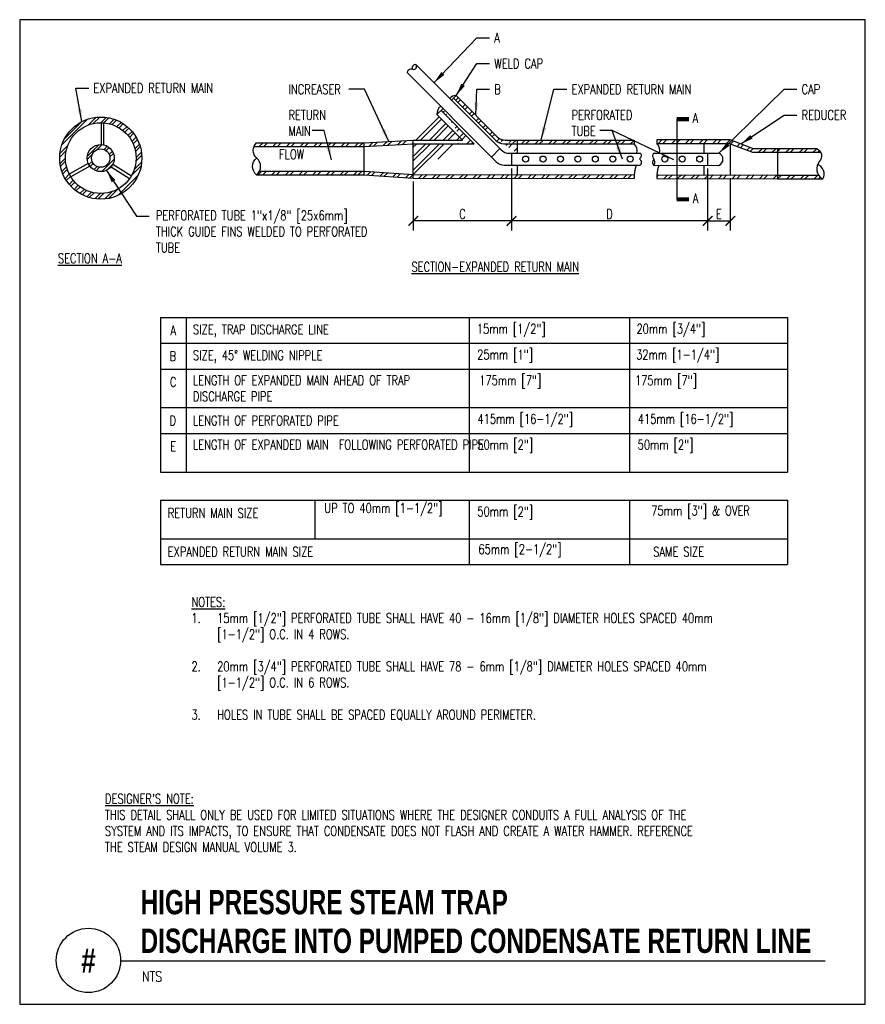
# Model space of a CAD drawing. Header units: inches. Extents: x -0.42 to 7.8, y -0.2 to 9.36.
import ezdxf
from ezdxf.enums import TextEntityAlignment as Align

# ---------------------------------------------------------------- set-up
doc = ezdxf.new("R2010")
doc.units = ezdxf.units.IN
doc.header["$MEASUREMENT"] = 0
doc.header["$PDSIZE"] = -1
doc.layers.get('Defpoints').update_dxf_attribs({"color": 2})
doc.layers.add('G-ANNO-NPLT', color=7, linetype='Continuous', plot=False)
for name, color, linetype in [('M-DETL-DIMS', 2, 'Continuous'), ('M-DETL-HEVY', 5, 'Continuous'), ('M-DETL-MEDM', 4, 'Continuous'), ('M-DETL-PATT', 8, 'Continuous'), ('M-DETL-TEXT', 2, 'Continuous')]:
    doc.layers.add(name, color=color, linetype=linetype)
doc.styles.add('BOLD', font='bold.shx', dxfattribs={"width": 0.9})
doc.styles.add('Romans', font='romans.shx', dxfattribs={"width": 0.75})
doc.dimstyles.new('VA-Dims', dxfattribs={"dimtxt": 0.09375, "dimasz": 0.09375, "dimexe": 0.09375, "dimexo": 0.03125, "dimgap": 0.02, "dimtad": 1, "dimdec": 5, "dimzin": 0, "dimdsep": 46, "dimlunit": 4, "dimtxsty": 'Romans', "dimblk": 'ARCHTICK', "dimcen": 0.09375, "dimclrd": 256, "dimclre": 256, "dimclrt": 256, "dimadec": 0, "dimazin": 0, "dimtfac": 1, "dimtdec": 5, "dimtofl": 0, "dimtmove": 0, "dimatfit": 3, "dimfxl": 1, "dimfrac": 2, "dimtolj": 1, "dimtzin": 0, "dimlwd": -1, "dimlwe": -1, "dimarcsym": 0})
doc.dimstyles.new('VA-Lead', dxfattribs={"dimtxt": 0.09375, "dimasz": 0.125, "dimexe": 0.125, "dimexo": 0.03125, "dimgap": 0.02, "dimtad": 1, "dimdec": 5, "dimzin": 0, "dimdsep": 46, "dimlunit": 4, "dimtxsty": 'Romans', "dimcen": 0.125, "dimclrd": 256, "dimclre": 256, "dimclrt": 256, "dimadec": 0, "dimazin": 0, "dimtfac": 1, "dimtdec": 5, "dimtofl": 0, "dimtmove": 0, "dimatfit": 3, "dimfxl": 1, "dimfrac": 2, "dimtolj": 1, "dimtzin": 0, "dimlwd": -1, "dimlwe": -1, "dimarcsym": 0})
pattern_1 = [(45, (0.80809, 1.46192), (-0.0662913, 0.0662913), []), (45, (0.85228, 1.46192), (-0.0662913, 0.0662913), [])]

# ---------------------------------------------------------------- blocks, each defined once
blk = doc.blocks.new('_ArchTick')
at = {"color": 0, "linetype": 'ByBlock', "const_width": 0.15}
blk.add_lwpolyline([(-0.5, -0.5), (0.5, 0.5)], dxfattribs=at)
blk = doc.blocks.new('*D2')
at = {"layer": 'Defpoints', "color": 0, "transparency": 16777216}
for p in [(6.2648, 7.9498), (6.4848, 7.8566), (6.4848, 7.4102)]:
    blk.add_point(p, dxfattribs=at)
at = {"layer": 'M-DETL-DIMS', "transparency": 16777216}
for p, q in [((6.2648, 7.9186), (6.2648, 7.3165)), ((6.4848, 7.8253), (6.4848, 7.3165)), ((6.2648, 7.4102), (6.4848, 7.4102))]:
    blk.add_line(p, q, dxfattribs=at)
at = {"layer": 'M-DETL-DIMS', "transparency": 16777216, "xscale": 0.09375, "yscale": 0.09375, "zscale": 0.09375, "rotation": 180}
blk.add_blockref('_ArchTick', (6.2648, 7.4102), dxfattribs=at)
at = {"layer": 'M-DETL-DIMS', "transparency": 16777216, "xscale": 0.09375, "yscale": 0.09375, "zscale": 0.09375}
blk.add_blockref('_ArchTick', (6.4848, 7.4102), dxfattribs=at)
at = {"layer": 'M-DETL-DIMS', "transparency": 16777216, "insert": (6.3748, 7.4771), "char_height": 0.09375, "attachment_point": 5, "style": 'Romans'}
blk.add_mtext('\\A1;E', dxfattribs=at)
blk = doc.blocks.new('*D3')
at = {"layer": 'Defpoints', "color": 0, "transparency": 16777216}
for p in [(4.3596, 7.9516), (6.2648, 7.9498), (4.3596, 7.4102)]:
    blk.add_point(p, dxfattribs=at)
at = {"layer": 'M-DETL-DIMS', "transparency": 16777216}
for p, q in [((4.3596, 7.9203), (4.3596, 7.3165)), ((6.2648, 7.9186), (6.2648, 7.3165)), ((6.2648, 7.4102), (4.3596, 7.4102))]:
    blk.add_line(p, q, dxfattribs=at)
at = {"layer": 'M-DETL-DIMS', "transparency": 16777216, "xscale": 0.09375, "yscale": 0.09375, "zscale": 0.09375, "rotation": 180}
blk.add_blockref('_ArchTick', (4.3596, 7.4102), dxfattribs=at)
at = {"layer": 'M-DETL-DIMS', "transparency": 16777216, "xscale": 0.09375, "yscale": 0.09375, "zscale": 0.09375}
blk.add_blockref('_ArchTick', (6.2648, 7.4102), dxfattribs=at)
at = {"layer": 'M-DETL-DIMS', "transparency": 16777216, "insert": (5.3122, 7.4771), "char_height": 0.09375, "attachment_point": 5, "style": 'Romans'}
blk.add_mtext('\\A1;D', dxfattribs=at)
blk = doc.blocks.new('*D4')
at = {"layer": 'Defpoints', "color": 0, "transparency": 16777216}
for p in [(4.3596, 7.9516), (3.4057, 7.8247), (3.4057, 7.4102)]:
    blk.add_point(p, dxfattribs=at)
at = {"layer": 'M-DETL-DIMS', "transparency": 16777216}
for p, q in [((4.3596, 7.9203), (4.3596, 7.3165)), ((3.4057, 7.7934), (3.4057, 7.3165)), ((4.3596, 7.4102), (3.4057, 7.4102))]:
    blk.add_line(p, q, dxfattribs=at)
at = {"layer": 'M-DETL-DIMS', "transparency": 16777216, "xscale": 0.09375, "yscale": 0.09375, "zscale": 0.09375, "rotation": 180}
blk.add_blockref('_ArchTick', (3.4057, 7.4102), dxfattribs=at)
at = {"layer": 'M-DETL-DIMS', "transparency": 16777216, "xscale": 0.09375, "yscale": 0.09375, "zscale": 0.09375}
blk.add_blockref('_ArchTick', (4.3596, 7.4102), dxfattribs=at)
at = {"layer": 'M-DETL-DIMS', "transparency": 16777216, "insert": (3.8827, 7.4771), "char_height": 0.09375, "attachment_point": 5, "style": 'Romans'}
blk.add_mtext('\\A1;C', dxfattribs=at)

msp = doc.modelspace()

# ---------------------------------------------------------------- hatches: boundary and pattern name
at = {"layer": 'M-DETL-PATT'}
h = msp.add_hatch(dxfattribs=at)
h.set_pattern_fill('ANSI32', color=256, scale=0.25, style=0)
h.set_pattern_definition(pattern_1)
edge = h.paths.add_edge_path()
edge.add_line((4.414579, 8.195816), (4.414579, 8.067483))
edge.add_line((4.283852, 8.159149), (4.414579, 8.159149))
edge.add_arc((4.283561, 8.268445), 0.109296, 224.8468089, 270.1526797)
edge.add_line((4.20607, 8.191368), (3.795883, 8.601555))
edge.add_line((3.776415, 8.582132), (3.82184, 8.627452))
edge.add_line((4.221258, 8.228034), (3.82184, 8.627452))
edge.add_arc((4.298889, 8.305452), 0.109636, 224.9210843, 270.0787089)
edge.add_line((4.29904, 8.195816), (4.414579, 8.195816))
h = msp.add_hatch(dxfattribs=at)
h.set_pattern_fill('ANSI32', color=256, scale=0.25, style=0)
h.set_pattern_definition(pattern_1)
edge = h.paths.add_edge_path()
edge.add_line((3.405727, 8.159149), (3.996841, 8.159149))
edge.add_line((3.996841, 8.159149), (3.675019, 8.480971))
edge.add_line((3.636084, 8.442125), (3.694487, 8.500394))
edge.add_line((3.882393, 8.195816), (3.636084, 8.442125))
edge.add_line((3.405727, 8.195816), (3.882393, 8.195816))
edge.add_line((3.405727, 7.824692), (3.405727, 8.195816))
h = msp.add_hatch(dxfattribs=at)
h.set_pattern_fill('ANSI32', color=256, scale=0.25, style=0)
h.set_pattern_definition(pattern_1)
h.paths.add_polyline_path([(2.92906, 7.856649), (2.92906, 7.893316), (1.912641, 7.893316, -0.11027715), (1.88406, 7.856649)])
h.paths.add_polyline_path([(2.92906, 8.131649), (2.92906, 8.168316), (1.88406, 8.168316, 0.11405575), (1.858579, 8.131649)])
h = msp.add_hatch(dxfattribs=at)
h.set_pattern_fill('ANSI32', color=256, scale=0.25, style=0)
h.set_pattern_definition(pattern_1)
h.paths.add_polyline_path([(2.92906, 8.168316), (2.92906, 8.131588), (3.405727, 8.159088), (3.405727, 8.195816)])
h.paths.add_polyline_path([(2.92906, 7.893399), (2.92906, 7.856649), (3.405727, 7.824692), (3.405727, 7.861442)])
h = msp.add_hatch(dxfattribs=at)
h.set_pattern_fill('ANSI32', color=256, scale=0.25, style=0)
h.set_pattern_definition(pattern_1)
h.paths.add_polyline_path([(5.551246, 8.159149), (5.551246, 8.195816), (4.414579, 8.195816), (4.414579, 8.159149)])
h.paths.add_polyline_path([(3.405727, 7.861359), (3.405727, 7.824692), (5.551246, 7.821409), (5.551246, 7.858076)])
h = msp.add_hatch(dxfattribs=at)
h.set_pattern_fill('ANSI32', color=256, scale=0.25, style=0)
h.set_pattern_definition(pattern_1)
h.paths.add_polyline_path([(7.328135, 8.110462), (6.943136, 8.110462), (6.943136, 8.073795), (7.364616, 8.073795, 0.17316672)])
h.paths.add_polyline_path([(7.341972, 7.855997), (6.943136, 7.855997), (6.943136, 7.819331), (7.381867, 7.819331, -0.12510789)])
h.paths.add_polyline_path([(6.943136, 7.855997), (5.964655, 7.857472), (5.964655, 7.820828), (6.943136, 7.819331)])
h.paths.add_polyline_path([(6.943136, 8.110462), (6.710895, 8.110462), (6.484803, 8.196923), (5.964655, 8.196923), (5.964655, 8.160256), (6.478031, 8.160256), (6.704123, 8.073795), (6.943136, 8.073795)])
h.paths.add_polyline_path([(5.964655, 8.196923), (5.771246, 8.196923), (5.771246, 8.160256), (5.771246, 8.160256), (5.964655, 8.160256)])
h.paths.add_polyline_path([(5.964655, 7.857472), (5.771246, 7.857764), (5.771246, 7.821124), (5.964655, 7.820828)])

# ---------------------------------------------------------------- linework, layer by layer
at = {"layer": 'G-ANNO-NPLT', "color": 6}
msp.add_lwpolyline([(-0.417398, -0.197326), (7.796443, -0.197326), (7.796443, 9.364194), (-0.417398, 9.364194)], close=True, dxfattribs=at)
at = {"layer": 'M-DETL-HEVY'}
for p, q in [((4.258846, 8.099701), (3.429959, 8.928589)), ((4.210988, 7.983893), (3.348125, 8.846756)), ((3.776415, 8.582132), (3.82184, 8.627452)), ((4.20607, 8.191368), (3.795883, 8.601555)), ((3.636084, 8.442125), (3.694487, 8.500394)), ((3.996841, 8.159149), (3.675019, 8.480971)), ((1.858579, 8.131649), (2.92906, 8.131649)), ((2.92906, 8.131588), (3.406786, 8.159149)), ((3.405727, 8.159149), (3.996841, 8.159149)), ((4.283852, 8.159149), (4.414579, 8.159149)), ((4.414579, 8.159149), (5.551246, 8.159149)), ((6.478031, 8.160256), (5.771246, 8.160256)), ((6.228136, 8.160256), (6.228136, 8.067483)), ((6.704123, 8.073795), (6.478031, 8.160256)), ((6.484803, 8.157667), (6.484803, 7.856338)), ((4.164834, 8.030048), (4.246666, 8.11188)), ((4.336628, 8.067483), (5.610953, 8.067483)), ((4.359579, 8.067483), (4.359579, 7.951565)), ((5.739971, 8.067483), (6.374803, 8.067483)), ((6.264803, 8.067483), (6.264803, 7.949841)), ((6.943136, 8.073795), (6.704123, 8.073795)), ((6.943136, 8.110462), (6.943136, 7.819331)), ((7.364616, 8.073795), (6.943136, 8.073795)), ((4.288603, 7.951674), (5.610953, 7.950483)), ((5.739971, 7.950307), (6.374803, 7.949738)), ((6.228136, 7.949877), (6.228136, 7.856338)), ((1.912641, 7.893316), (2.92906, 7.893316)), ((2.92906, 7.893399), (3.408179, 7.861277)), ((3.405833, 7.861359), (5.551246, 7.858076)), ((5.771246, 7.857764), (6.943136, 7.855997)), ((6.943136, 7.855997), (7.341972, 7.855997))]:
    msp.add_line(p, q, dxfattribs=at)
for points in [[(3.348125, 8.846756, -0.53789496), (3.401353, 8.883684), (3.401353, 8.883684, 0.82875951), (3.429958, 8.928589)], [(5.610952, 8.067483, -0.47198164), (5.602036, 8.013483), (5.602036, 8.013483, -0.43442807), (5.610952, 7.950483)], [(5.739971, 8.067483, 0.33720381), (5.738507, 8.016326), (5.738507, 8.016326, -0.30916066), (5.739971, 7.950307)]]:
    msp.add_lwpolyline(points, format="xyb", dxfattribs=at)
for radius in [0.131334, 0.089369]:
    msp.add_circle((0.370202, 8.020088), radius, dxfattribs=at)
for centre, radius, start, end in [((3.426032, 8.8972), 0.030616, 80.3514694, 203.8035361), ((3.819016, 8.551824), 0.075681, 87.8619167, 141.5955222), ((3.72415, 8.451234), 0.088536, 126.0415111, 185.9053389), ((4.283561, 8.268445), 0.109296, 224.8468089, 270.1526797), ((4.336628, 8.177483), 0.11, 225, 270), ((6.3503, 8.00861), 0.063768, 292.596625, 67.4033722), ((4.28877, 8.061674), 0.11, 225, 269.9123167), ((5.76655, 7.976308), 0.037182, 126.6475167, 224.3704083)]:
    msp.add_arc(centre, radius, start, end, dxfattribs=at)
at = {"layer": 'M-DETL-MEDM'}
for p, q in [((4.221258, 8.228034), (3.82184, 8.627452)), ((3.882393, 8.195816), (3.636084, 8.442125)), ((0.378459, 8.149967), (0.378459, 8.363398)), ((0.399045, 8.148216), (0.399045, 8.361647)), ((1.88406, 8.168316), (2.92906, 8.168316)), ((2.92906, 8.168316), (3.405727, 8.195816)), ((2.92906, 7.856649), (2.92906, 8.168316)), ((3.405727, 8.195816), (3.882393, 8.195816)), ((3.405727, 7.824692), (3.405727, 8.195816)), ((4.29904, 8.195816), (4.414579, 8.195816)), ((4.414579, 8.195816), (4.414579, 8.067483)), ((4.414579, 8.195816), (5.551246, 8.195816)), ((5.551246, 8.195816), (5.551246, 8.159149)), ((5.771246, 8.196923), (5.771246, 8.160256)), ((6.484803, 8.196923), (5.771246, 8.196923)), ((6.710895, 8.110462), (6.484803, 8.196923)), ((6.943136, 8.110462), (6.710895, 8.110462)), ((7.328136, 8.110462), (6.943136, 8.110462)), ((0.249339, 7.968701), (0.063512, 7.865584)), ((0.264648, 7.94194), (0.078822, 7.838823)), ((0.487765, 7.961541), (0.667696, 7.848544)), ((4.414579, 7.951482), (4.414579, 7.859815)), ((0.470738, 7.935581), (0.650669, 7.822584)), ((1.88406, 7.856649), (2.92906, 7.856649)), ((2.92906, 7.856649), (3.405727, 7.824692)), ((5.551246, 7.858076), (5.551246, 7.821409)), ((5.771246, 7.85779), (5.771246, 7.821124)), ((3.405727, 7.824692), (5.551246, 7.821409)), ((5.771246, 7.821124), (6.943136, 7.819331)), ((6.943136, 7.819331), (7.383559, 7.819331))]:
    msp.add_line(p, q, dxfattribs=at)
for points in [[(1.88406, 7.856649, 0.46635118), (1.885536, 8.020088), (1.885536, 8.020088, -0.44921572), (1.88406, 8.168316)], [(7.328136, 8.110461, -0.50099067), (7.352239, 7.989637), (7.352239, 7.989637, 0.48970206), (7.383136, 7.818657)], [(1.88406, 7.856649, -0.46635117), (1.882584, 8.020088), (1.882584, 8.020088, 0.00661423), (1.88406, 8.020984)]]:
    msp.add_lwpolyline(points, format="xyb", dxfattribs=at)
for centre, radius in [((0.370202, 8.020088), 0.399154), ((0.370202, 8.020088), 0.34341), ((4.496902, 8.010844), 0.028771), ((4.666254, 8.010844), 0.028771), ((4.835605, 8.010844), 0.028771), ((5.004957, 8.010844), 0.028771), ((5.174308, 8.010844), 0.028771), ((5.34366, 8.010844), 0.028771), ((5.513011, 8.010844), 0.028771), ((5.848798, 8.010844), 0.028771), ((6.01815, 8.010844), 0.028771), ((6.187501, 8.010844), 0.028771)]:
    msp.add_circle(centre, radius, dxfattribs=at)
for centre, radius, start, end in [((4.298889, 8.305452), 0.109636, 224.9210843, 270.0787089), ((5.499136, 8.095525), 0.08224, 340.0632111, 50.6816889), ((5.717455, 8.095834), 0.083926, 340.2564194, 50.1388972), ((5.873328, 7.838365), 0.322685, 159.6614194, 176.4979472), ((6.093345, 7.838075), 0.322703, 159.6616549, 176.4973138), ((7.304732, 7.868432), 0.092869, 327.5906417, 72.9101417)]:
    msp.add_arc(centre, radius, start, end, dxfattribs=at)
at = {"layer": 'M-DETL-PATT'}
for p, q in [((0.251094, 8.342179), (0.325663, 8.416748)), ((0.296908, 8.355584), (0.360446, 8.419122)), ((0.369639, 8.363496), (0.422007, 8.415866)), ((-0.0079, 8.148003), (0.242286, 8.39819)), ((0.016219, 8.204531), (0.185758, 8.37407)), ((0.400692, 8.362141), (0.449779, 8.411228)), ((0.455981, 8.352611), (0.500682, 8.397312)), ((0.480932, 8.345155), (0.52414, 8.388362)), ((0.526476, 8.325879), (0.567607, 8.36701)), ((0.547309, 8.314303), (0.587751, 8.354746)), ((0.585472, 8.287648), (0.625087, 8.327264)), ((0.602884, 8.272652), (0.64233, 8.312098)), ((0.634456, 8.239405), (0.674019, 8.278968)), ((0.648602, 8.221143), (0.688458, 8.260997)), ((-0.026459, 8.064626), (0.04811, 8.139195)), ((0.240348, 8.039753), (0.350536, 8.149941)), ((0.33541, 8.102406), (0.383728, 8.150723)), ((0.401587, 8.103763), (0.433167, 8.135344)), ((0.673475, 8.181197), (0.71443, 8.222153)), ((0.684085, 8.159398), (0.725897, 8.20121)), ((0.701175, 8.11167), (0.745504, 8.156)), ((0.707339, 8.085424), (0.753474, 8.13156)), ((-0.028833, 8.029843), (0.034706, 8.093381)), ((0.239566, 8.006561), (0.287883, 8.054879)), ((0.422667, 8.092435), (0.452595, 8.122363)), ((0.451734, 8.056683), (0.482778, 8.087728)), ((0.458853, 8.031393), (0.493306, 8.065847)), ((0.712576, 7.993435), (0.768296, 8.049155)), ((0.713546, 8.026814), (0.765082, 8.078349)), ((-0.025575, 7.968282), (0.026793, 8.020652)), ((-0.020939, 7.94051), (0.028148, 7.989597)), ((0.254945, 7.957122), (0.286526, 7.988702)), ((0.267928, 7.937694), (0.297854, 7.967622)), ((0.302562, 7.907511), (0.333606, 7.938555)), ((0.381519, 7.889242), (0.501047, 8.00877)), ((0.425778, 7.901091), (0.489198, 7.964511)), ((0.671278, 7.854909), (0.762433, 7.946064)), ((0.696256, 7.912297), (0.767698, 7.983739)), ((-0.007023, 7.889607), (0.037678, 7.934308)), ((0.001927, 7.866149), (0.045134, 7.909357)), ((0.02328, 7.822683), (0.06441, 7.863813)), ((0.035543, 7.802538), (0.075986, 7.84298)), ((0.324442, 7.896983), (0.358896, 7.931436)), ((0.540068, 7.658881), (0.731408, 7.850221)), ((0.063025, 7.765202), (0.102641, 7.804818)), ((0.078191, 7.747959), (0.117637, 7.787405)), ((0.111321, 7.71627), (0.150884, 7.755833)), ((0.635078, 7.721483), (0.668807, 7.755211)), ((0.129292, 7.701833), (0.169146, 7.741687)), ((0.168136, 7.675859), (0.209092, 7.716814)), ((0.189079, 7.664393), (0.230891, 7.706204)), ((0.234289, 7.644785), (0.278619, 7.689115)), ((0.258729, 7.636815), (0.304865, 7.68295)), ((0.31194, 7.625208), (0.363475, 7.676743)), ((0.341134, 7.621993), (0.396854, 7.677713)), ((0.40655, 7.622591), (0.477992, 7.694033)), ((0.444225, 7.627856), (0.53538, 7.719011))]:
    msp.add_line(p, q, dxfattribs=at)
at = {"layer": 'M-DETL-TEXT'}
for p, q in [((5.964655, 8.398018), (5.964655, 7.619306)), ((0.949874, 6.47171), (7.04208, 6.47171)), ((0.949874, 6.47171), (0.949874, 4.97171)), ((1.199874, 6.47171), (1.199874, 4.97171)), ((3.949874, 6.47171), (3.949874, 4.97171)), ((5.507167, 6.47171), (5.507167, 4.97171)), ((7.04208, 6.47171), (7.04208, 4.97171)), ((0.949874, 6.22171), (7.04208, 6.22171)), ((0.949874, 5.97171), (7.04208, 5.97171)), ((0.949874, 5.59671), (7.04208, 5.59671)), ((0.949874, 5.34671), (7.04208, 5.34671)), ((0.949874, 4.97171), (7.04208, 4.97171)), ((0.949874, 4.697259), (0.949874, 4.072259)), ((0.949874, 4.697259), (7.04208, 4.697259)), ((2.449874, 4.697259), (2.449874, 4.322259)), ((3.949874, 4.697259), (3.949874, 4.072259)), ((5.507167, 4.697259), (5.507167, 4.072259)), ((7.04208, 4.697259), (7.04208, 4.072259)), ((0.949874, 4.322259), (7.04208, 4.322259)), ((0.949874, 4.072259), (7.04208, 4.072259)), ((0.563122, 0.223613), (7.404973, 0.223613))]:
    msp.add_line(p, q, dxfattribs=at)
at = {"layer": 'M-DETL-TEXT', "const_width": 0.03937}
for points in [[(5.964655, 8.398018), (6.082765, 8.398018)], [(5.964655, 7.619306), (6.082765, 7.619306)]]:
    msp.add_lwpolyline(points, dxfattribs=at)
at = {"layer": 'M-DETL-TEXT'}
msp.add_lwpolyline([(2.394067, 7.943716, 0, 0.052083, 0), (2.237817, 7.943716, 0, 0, 0), (1.999478, 7.943716, 0, 0, 0)], format="xyseb", dxfattribs=at)
msp.add_circle((0.250622, 0.228534), 0.3125, dxfattribs=at)

# ---------------------------------------------------------------- texts
at = {"layer": 'M-DETL-DIMS', "char_height": 0.0938, "attachment_point": 1, "style": 'Romans'}
for s, insert, width in [('{\\LNOTES:\\P}1.\\P\\P\\P2.\\P\\P\\P3.', (1.250841, 3.756352), 5.97011916), ('{\\L\\P}15mm [1/2"] PERFORATED TUBE SHALL HAVE 40 - 16mm [1/8"] DIAMETER HOLES SPACED 40mm [1-1/2"] O.C. IN 4 ROWS.\\P\\P20mm [3/4"] PERFORATED TUBE SHALL HAVE 78 - 6mm [1/8"] DIAMETER HOLES SPACED 40mm [1-1/2"] O.C. IN 6 ROWS.\\P\\PHOLES IN TUBE SHALL BE SPACED EQUALLY AROUND PERIMETER.', (1.500841, 3.756352), 5.3572575)]:
    msp.add_mtext(s, dxfattribs=dict(at, insert=insert, width=width))
at = {"layer": 'M-DETL-DIMS', "color": 1, "insert": (0.411275, 1.845591), "char_height": 0.0938, "width": 6.30115989, "attachment_point": 1, "style": 'Romans'}
msp.add_mtext("{\\LDESIGNER'S NOTE:\\P}THIS DETAIL SHALL ONLY BE USED FOR LIMITED SITUATIONS WHERE THE DESIGNER CONDUITS A FULL ANALYSIS OF THE SYSTEM AND ITS IMPACTS, TO ENSURE THAT CONDENSATE DOES NOT FLASH AND CREATE A WATER HAMMER. REFERENCE THE STEAM DESIGN MANUAL VOLUME 3.", dxfattribs=at)
at = {"layer": 'M-DETL-TEXT'}
for s, height, style, width, p in [('HIGH PRESSURE STEAM TRAP ', 0.23622047, 'BOLD', 0.75, (0.756788, 0.676705)), ('DISCHARGE INTO PUMPED CONDENSATE RETURN LINE', 0.23622047, 'BOLD', 0.75, (0.756788, 0.301705)), ('NTS', 0.0984252, 'Romans', 0.8, (0.770694, 0.024109))]:
    msp.add_text(s, height=height, dxfattribs=dict(at, style=style, width=width)).set_placement(p)
at = {"layer": 'M-DETL-TEXT', "style": 'BOLD', "width": 0.8}
msp.add_text('#', height=0.23622, dxfattribs=at).set_placement((0.250622, 0.228534), align=Align.MIDDLE)
at = {"layer": 'M-DETL-TEXT', "char_height": 0.09375, "style": 'Romans'}
for s, insert, width, attachment_point in [('A', (4.193136, 9.235462), 0.06428571, 1), ('WELD CAP', (4.193136, 8.985462), 0.93614215, 1), ('EXPANDED RETURN MAIN', (0.298535, 8.746795), 1.82548683, 1), ('INCREASER', (2.193136, 8.735462), 0.65089286, 1), ('B', (4.193136, 8.735462), 0.03472229, 1), ('EXPANDED RETURN MAIN', (4.943136, 8.735462), 1.93057105, 1), ('CAP', (7.178136, 8.735462), 0.55233653, 1), ('RETURN MAIN', (2.193136, 8.485462), 0.57696683, 1), ('PERFORATED TUBE', (4.943136, 8.485462), 0.30266347, 1), ('A', (6.118685, 8.454887), 0.06428571, 1), ('REDUCER', (7.178136, 8.485462), 0.89604294, 1), ('FLOW', (2.34588, 8.103315), 0.30133929, 3), ('A', (6.12077, 7.677022), 0.06428571, 1), ('PERFORATED TUBE 1"x1/8" [25x6mm] THICK GUIDE FINS WELDED TO PERFORATED TUBE', (0.905688, 7.51042), 2.3263, 1), ('{\\LSECTION A-A}', (-0.045848, 7.093357), 1.02374754, 1), ('{\\LSECTION-EXPANDED RETURN MAIN}', (3.387688, 7.011372), 2.43744886, 1), ('15mm [1/2"]', (4.023307, 6.34671), 1.55623447, 4), ('20mm [3/4"]', (5.573696, 6.34671), 1.55623447, 4), ('A', (1.074874, 6.34671), 0.06428571, 5), ('SIZE, TRAP DISCHARGE LINE', (1.265821, 6.402514), 2.74749256, 1), ('B', (1.070856, 6.09671), 0.028125, 5), ('SIZE, 45%%d WELDING NIPPLE', (1.265821, 6.152514), 2.74749256, 1), ('25mm [1"]', (4.026727, 6.09671), 1.55623447, 4), ('32mm [1-1/4"]', (5.570574, 6.09671), 1.55623447, 4), ('C', (1.072865, 5.84671), 0.06026786, 5), ('LENGTH OF EXPANDED MAIN AHEAD OF TRAP DISCHARGE PIPE', (1.265821, 5.90921), 2.43405271, 1), ('175mm [7"]', (4.04604, 5.84671), 1.55623447, 4), ('175mm [7"]', (5.558665, 5.84671), 1.55623447, 4), ('D', (1.070856, 5.47171), 0.05625, 5), ('LENGTH OF PERFORATED PIPE', (1.265821, 5.518585), 2.74749256, 1), ('415mm [16-1/2"]', (4.028659, 5.47171), 1.55623447, 4), ('415mm [16-1/2"]', (5.585953, 5.47171), 1.55623447, 4), ('E', (1.07476, 5.22171), 0.05223214, 5), ('LENGTH OF EXPANDED MAIN  FOLLOWING PERFORATED PIPE', (1.265821, 5.28421), 2.74749256, 1), ('50mm [2"]', (4.027811, 5.22171), 1.55623447, 4), ('50mm [2"]', (5.585104, 5.22171), 1.55623447, 4), ('RETURN MAIN SIZE', (1.020845, 4.619134), 1.61955221, 1), ('UP TO 40mm [1-1/2"]', (2.541658, 4.668241), 1.33691202, 1), ('50mm [2"]', (4.027811, 4.572259), 1.55623447, 4), ('75mm [3"] & OVER', (5.716885, 4.643687), 1.17940488, 1), ('EXPANDED RETURN MAIN SIZE', (1.020845, 4.244134), 2.26011654, 1), ('65mm [2-1/2"]', (4.038436, 4.268687), 1.61955221, 1), ('SAME SIZE', (5.736196, 4.244134), 1.61955221, 1)]:
    msp.add_mtext(s, dxfattribs=dict(at, insert=insert, width=width, attachment_point=attachment_point))

# ---------------------------------------------------------------- dimensions: what is measured, and where the dimension line sits
at = {"layer": 'M-DETL-DIMS'}
for base, p1, p2, text, picture, middle in [((3.405727, 7.410216), (4.359579, 7.951565), (3.405727, 7.824692), 'C', '*D4', (3.882653, 7.477091)), ((4.359579, 7.410216), (6.264803, 7.949841), (4.359579, 7.951565), 'D', '*D3', (5.312191, 7.477091)), ((6.484803, 7.410216), (6.264803, 7.949841), (6.484803, 7.856555), 'E', '*D2', (6.374803, 7.477091))]:
    dim = msp.add_linear_dim(base=base, p1=p1, p2=p2, text=text, dimstyle='VA-Dims', override={"dimpost": '\\X'}, dxfattribs=at)
    dim.commit()
    dim.dimension.update_dxf_attribs({"geometry": picture, "text_midpoint": middle})

# ---------------------------------------------------------------- leaders
at = {"layer": 'M-DETL-TEXT'}
for points in [[(3.606838, 8.751709), (4.022389, 9.188358), (4.147389, 9.188358)], [(3.82184, 8.627453), (4.022389, 8.938358), (4.147389, 8.938358)], [(0.185758, 8.37407), (0.127788, 8.699692), (0.252788, 8.699692)], [(3.167393, 8.182066), (2.932204, 8.688358), (2.780525, 8.688358)], [(4.013692, 8.4356), (4.022389, 8.688358), (4.147389, 8.688358)], [(4.648952, 8.195816), (4.772389, 8.688358), (4.897389, 8.688358)], [(6.374803, 8.067483), (7.007389, 8.688358), (7.132389, 8.688358)], [(6.587672, 8.157583), (7.007389, 8.438358), (7.132389, 8.438358)], [(2.611985, 8.003218), (2.539394, 8.286532), (2.422717, 8.286532)], [(5.437515, 8.009655), (5.338169, 8.286532), (5.217419, 8.286532)], [(5.93726, 8.003218), (5.338169, 8.286532), (5.217419, 8.286532)], [(0.425779, 7.901092), (0.71584, 7.455682), (0.84084, 7.455682)]]:
    msp.add_leader(points, dimstyle='VA-Lead', override={"dimgap": 0.02, "dimtad": 0}, dxfattribs=at)

doc.saveas('drawing.dxf')
